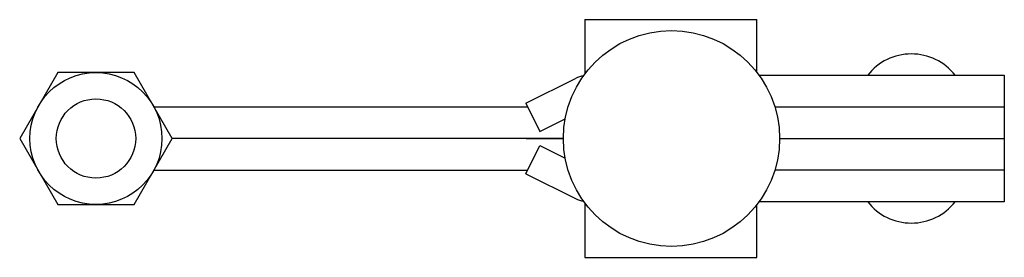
# Model space of a CAD drawing. Extents: x 167 to 291, y 295 to 325.
import ezdxf

# ---------------------------------------------------------------- set-up
doc = ezdxf.new("R2010")
doc.units = 0
doc.layers.get('0').update_dxf_attribs({"linetype": 'CONTINUOUS'})

msp = doc.modelspace()

# ---------------------------------------------------------------- linework, layer by layer
for p, q in [((238.136442, 324.999996), (259.795719, 324.999998)), ((238.136442, 324.999996), (238.136442, 318.134573)), ((259.795719, 318.35503), (259.795719, 324.999998)), ((171.799999, 318.313843), (166.999999, 309.999999)), ((181.399999, 318.313843), (171.799999, 318.313843)), ((186.199999, 309.999999), (181.399999, 318.313843)), ((230.709992, 314.467693), (236.968285, 317.581266)), ((260.062583, 318), (290.949999, 318)), ((290.949999, 318), (290.949999, 302)), ((183.890598, 313.999999), (230.942675, 314)), ((230.709992, 314.467693), (232.491714, 310.886427)), ((262.060649, 314), (290.949999, 314)), ((232.491714, 310.886427), (235.663284, 312.464319)), ((166.999999, 309.999999), (171.799999, 301.686155)), ((181.399999, 301.686155), (186.199999, 309.999999)), ((235.438349, 310), (186.199999, 309.999999)), ((230.749999, 310), (235.438349, 310)), ((262.661649, 309.999998), (290.949999, 310)), ((230.709992, 305.532306), (232.491714, 309.113573)), ((232.491714, 309.113573), (235.663284, 307.53568)), ((183.890598, 305.999999), (230.942675, 306)), ((230.709992, 305.532306), (236.968285, 302.418733)), ((290.949999, 306), (262.060649, 306)), ((171.799999, 301.686155), (181.399999, 301.686155)), ((238.136442, 301.865427), (238.136442, 294.999996)), ((259.795719, 294.999998), (259.795719, 301.64497)), ((290.949999, 302), (260.062584, 302)), ((238.136442, 294.999996), (259.795719, 294.999998))]:
    msp.add_line(p, q)
for centre, radius in [((249.049999, 310), 13.61165), ((176.599999, 309.999999), 8.313844), ((176.599999, 309.999999), 5)]:
    msp.add_circle(centre, radius)
for centre, radius, start, end in [((279.249999, 313.669873), 7, 38.213211, 141.786789), ((238.750007, 314), 4, 101.040194, 116.450886), ((238.750007, 306), 4, 243.549121, 258.959808), ((279.249999, 306.330127), 7, 218.213202, 321.786789)]:
    msp.add_arc(centre, radius, start, end)

doc.saveas('drawing.dxf')
